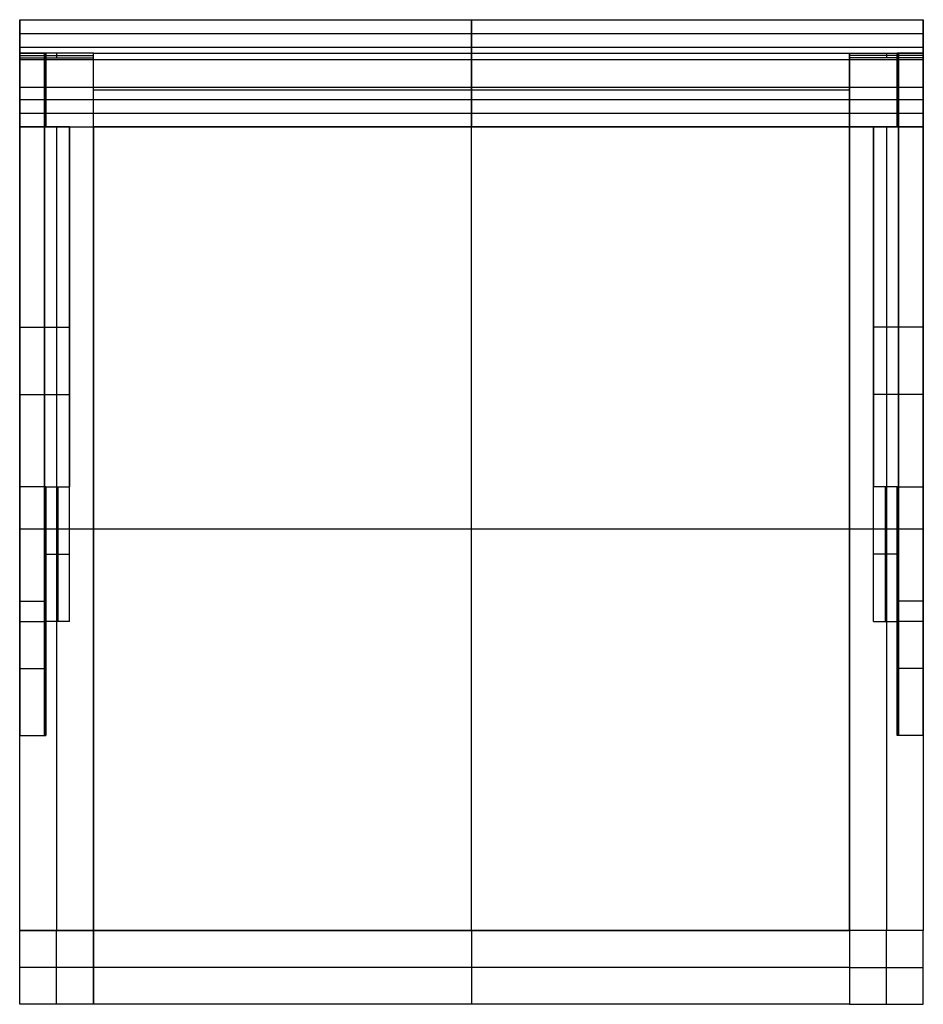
# Model space of a CAD drawing. Header units: millimetres. Extents: x -190 to 190, y -207 to 207.
import ezdxf

# ---------------------------------------------------------------- set-up
doc = ezdxf.new("R2010")
doc.units = ezdxf.units.MM
doc.layers.add('Default', color=7, linetype='Continuous', true_color=0x000000)

msp = doc.modelspace()

# ---------------------------------------------------------------- linework, layer by layer
at = {"layer": 'Default'}
for p, q in [((-190, 201.25, 790.39), (-190, 167.75, 669.97)), ((190, 201.25, 790.39), (190, 167.75, 669.97)), ((-190, 192, 731.03), (-159, 192, 731.03)), ((-179, 192.96, 208.36), (-179, 161.96, 208.36)), ((-179, 192.96, 208.36), (-179, 161.96, 208.36)), ((-174.5, 192.96, 730.76), (-174.5, 191.04, 731.29)), ((0, 192.96, 451.58), (0, 161.96, 451.58)), ((0, 192.96, 403.58), (0, 161.96, 403.58)), ((190, 192, 731.03), (159, 192, 731.03)), ((174.5, 192.96, 730.76), (174.5, 191.04, 731.29)), ((179, 192.96, 208.36), (179, 161.96, 208.36)), ((179, 192.96, 208.36), (179, 161.96, 208.36)), ((-190, 178.72, 731.79), (-190, 190.28, 728.57)), ((190, 178.72, 731.79), (190, 190.28, 728.57)), ((-179, 177.46, 180.08), (-179, 177.46, 236.64)), ((-179, 177.46, 180.08), (-179, 177.46, 236.64)), ((159, 177.46, 451.58), (-159, 177.46, 451.58)), ((159, 177.46, 403.58), (-159, 177.46, 403.58)), ((179, 177.46, 180.08), (179, 177.46, 236.64)), ((179, 177.46, 180.08), (179, 177.46, 236.64)), ((-179, 161.96, 223.86), (-169, 161.96, 223.86)), ((-174.5, 161.96, 451.58), (-174.5, -176.04, 451.58)), ((-174.5, 161.96, 403.58), (-174.5, -176.04, 403.58)), ((0, -176.04, 451.58), (0, 161.96, 451.58)), ((0, -176.04, 433.58), (0, 161.96, 433.58)), ((179, 161.96, 223.86), (169, 161.96, 223.86)), ((174.5, 161.96, 451.58), (174.5, -176.04, 451.58)), ((174.5, 161.96, 403.58), (174.5, -176.04, 403.58)), ((-190, 106.03, 308.08), (-190, 49.46, 308.08)), ((-169, 106.03, 308.08), (-169, 49.46, 308.08)), ((169, 106.03, 308.08), (169, 49.46, 308.08)), ((190, 106.03, 308.08), (190, 49.46, 308.08)), ((-190, 49.46, 364.64), (-190, 49.46, 308.08)), ((-169, 49.46, 364.64), (-169, 49.46, 308.08)), ((169, 49.46, 364.64), (169, 49.46, 308.08)), ((190, 49.46, 364.64), (190, 49.46, 308.08)), ((-190, -7.04, 451.58), (-159, -7.04, 451.58)), ((-179, -7.04, 403.58), (-159, -7.04, 403.58)), ((-159, -7.04, 451.58), (159, -7.04, 451.58)), ((-159, -7.04, 433.58), (159, -7.04, 433.58)), ((159, -7.04, 451.58), (190, -7.04, 451.58)), ((159, -7.04, 403.58), (179, -7.04, 403.58)), ((-179, -13.47, 427.58), (-179, -70.04, 427.58)), ((-179, -13.47, 427.58), (-179, -70.04, 427.58)), ((179, -13.47, 427.58), (179, -70.04, 427.58)), ((179, -13.47, 427.58), (179, -70.04, 427.58)), ((-179, -17.75, 403.58), (-169, -17.75, 403.58)), ((179, -17.75, 403.58), (169, -17.75, 403.58)), ((-179, -41.75, 451.58), (-179, -41.75, 403.58)), ((-179, -41.75, 451.58), (-179, -41.75, 403.58)), ((179, -41.75, 451.58), (179, -41.75, 403.58)), ((179, -41.75, 451.58), (179, -41.75, 403.58)), ((-174.5, -207.04, 451.58), (-174.5, -176.04, 451.58)), ((0, -176.04, 451.58), (0, -207.04, 451.58)), ((0, -176.04, 403.58), (0, -207.04, 403.58)), ((174.5, -207.04, 451.58), (174.5, -176.04, 451.58)), ((-159, -191.54, 451.58), (-190, -191.54, 451.58)), ((159, -191.54, 451.58), (-159, -191.54, 451.58)), ((159, -191.54, 403.58), (-159, -191.54, 403.58)), ((159, -191.54, 451.58), (190, -191.54, 451.58))]:
    msp.add_line(p, q, dxfattribs=at)
for points in [[(-190, 207.04, 788.78), (-190, 201.25, 790.39), (-190, 195.47, 792)], [(-190, 207.04, 788.78), (0, 207.04, 788.78), (190, 207.04, 788.78)], [(-190, 173.53, 668.36), (-190, 190.28, 728.57), (-190, 207.04, 788.78)], [(0, 207.04, 788.78), (0, 201.25, 790.39), (0, 195.47, 792)], [(0, 173.53, 668.36), (0, 190.28, 728.57), (0, 207.04, 788.78)], [(190, 207.04, 788.78), (190, 201.25, 790.39), (190, 195.47, 792)], [(190, 173.53, 668.36), (190, 190.28, 728.57), (190, 207.04, 788.78)], [(-190, 201.25, 790.39), (0, 201.25, 790.39), (190, 201.25, 790.39)], [(-190, 195.47, 792), (0, 195.47, 792), (190, 195.47, 792)], [(-190, 195.47, 792), (-190, 178.72, 731.79), (-190, 161.96, 671.58)], [(0, 195.47, 792), (0, 178.72, 731.79), (0, 161.96, 671.58)], [(190, 195.47, 792), (190, 178.72, 731.79), (190, 161.96, 671.58)], [(-190, 192.96, 730.76), (-190, 192, 731.03), (-190, 191.04, 731.29)], [(-159, 192.96, 730.76), (-174.5, 192.96, 730.76), (-190, 192.96, 730.76)], [(-190, 192.96, 1.58), (-190, 177.46, 1.58), (-190, 161.96, 1.58)], [(-159, 192.96, 1.58), (-174.5, 192.96, 1.58), (-190, 192.96, 1.58)], [(-190, 192.96, 730.76), (-190, 192.96, 475.95), (-190, 192.96, 221.14)], [(-190, 192.96, 221.14), (-190, 177.46, 236.64), (-190, 161.96, 252.14)], [(-190, 192.96, 221.14), (-184.5, 192.96, 221.14), (-179, 192.96, 221.14)], [(-190, 192.96, 164.58), (-184.5, 192.96, 164.58), (-179, 192.96, 164.58)], [(-190, 192.96, 164.58), (-190, 192.96, 83.08), (-190, 192.96, 1.58)], [(-190, 161.96, 195.58), (-190, 177.46, 180.08), (-190, 192.96, 164.58)], [(-159, 192.96, 359.95), (-174.5, 192.96, 359.95), (-190, 192.96, 359.95)], [(-190, 192.96, 359.95), (-190, 177.46, 359.95), (-190, 161.96, 359.95)], [(-190, 192.96, 164.58), (-190, 192.96, 192.86), (-190, 192.96, 221.14)], [(-190, 192.96, 221.14), (-184.5, 192.96, 221.14), (-179, 192.96, 221.14)], [(-190, 192.96, 164.58), (-184.5, 192.96, 164.58), (-179, 192.96, 164.58)], [(-190, 192.96, 221.14), (-190, 77.75, 336.36), (-190, -37.47, 451.58)], [(-190, -94.04, 451.58), (-190, 49.46, 308.08), (-190, 192.96, 164.58)], [(-190, 192.96, 192.86), (-184.5, 192.96, 192.86), (-179, 192.96, 192.86)], [(-190, 191.04, 731.29), (-174.5, 191.04, 731.29), (-159, 191.04, 731.29)], [(-190, 191.04, 731.29), (-190, 182.28, 699.83), (-190, 173.53, 668.36)], [(-179.5, 192.96, 221.14), (-179.5, 177.46, 236.64), (-179.5, 161.96, 252.14)], [(-179.5, 161.96, 195.58), (-179.5, 177.46, 180.08), (-179.5, 192.96, 164.58)], [(-179.5, 192.96, 164.58), (-179.5, 192.96, 192.86), (-179.5, 192.96, 221.14)], [(-179.5, 192.96, 221.14), (-179.5, 77.75, 336.36), (-179.5, -37.47, 451.58)], [(-179.5, -94.04, 451.58), (-179.5, 49.46, 308.08), (-179.5, 192.96, 164.58)], [(-179, 161.96, 252.14), (-179, 177.46, 236.64), (-179, 192.96, 221.14)], [(-179, 192.96, 164.58), (-179, 177.46, 180.08), (-179, 161.96, 195.58)], [(-179, 192.96, 221.14), (-179, 192.96, 192.86), (-179, 192.96, 164.58)], [(-179, 192.96, 221.14), (-179, 192.96, 192.86), (-179, 192.96, 164.58)], [(-179, 161.96, 252.14), (-179, 177.46, 236.64), (-179, 192.96, 221.14)], [(-179, 192.96, 164.58), (-179, 177.46, 180.08), (-179, 161.96, 195.58)], [(-174.5, 192.96, 730.76), (-174.5, 192.96, 366.17), (-174.5, 192.96, 1.58)], [(-159, 161.96, 451.58), (-159, 177.46, 451.58), (-159, 192.96, 451.58)], [(-159, 192.96, 451.58), (-159, 192.96, 427.58), (-159, 192.96, 403.58)], [(-159, 161.96, 403.58), (-159, 177.46, 403.58), (-159, 192.96, 403.58)], [(-159, 192.96, 451.58), (0, 192.96, 451.58), (159, 192.96, 451.58)], [(-159, 192.96, 403.58), (0, 192.96, 403.58), (159, 192.96, 403.58)], [(-159, 161.96, 427.58), (-159, 177.46, 427.58), (-159, 192.96, 427.58)], [(-159, 192.96, 427.58), (0, 192.96, 427.58), (159, 192.96, 427.58)], [(-159, 191.04, 731.29), (-159, 192, 731.03), (-159, 192.96, 730.76)], [(-159, 161.96, 1.58), (-159, 177.46, 1.58), (-159, 192.96, 1.58)], [(-159, 192.96, 730.76), (-159, 192.96, 366.17), (-159, 192.96, 1.58)], [(-159, 161.96, 359.95), (-159, 177.46, 359.95), (-159, 192.96, 359.95)], [(-159, 173.53, 668.36), (-159, 182.28, 699.83), (-159, 191.04, 731.29)], [(0, 192.96, 451.58), (0, 192.96, 427.58), (0, 192.96, 403.58)], [(159, 192.96, 451.58), (159, 177.46, 451.58), (159, 161.96, 451.58)], [(159, 192.96, 403.58), (159, 177.46, 403.58), (159, 161.96, 403.58)], [(159, 192.96, 451.58), (159, 192.96, 427.58), (159, 192.96, 403.58)], [(159, 192.96, 427.58), (159, 177.46, 427.58), (159, 161.96, 427.58)], [(159, 191.04, 731.29), (159, 192, 731.03), (159, 192.96, 730.76)], [(159, 192.96, 730.76), (174.5, 192.96, 730.76), (190, 192.96, 730.76)], [(159, 161.96, 1.58), (159, 177.46, 1.58), (159, 192.96, 1.58)], [(159, 192.96, 1.58), (174.5, 192.96, 1.58), (190, 192.96, 1.58)], [(159, 192.96, 730.76), (159, 192.96, 366.17), (159, 192.96, 1.58)], [(159, 161.96, 359.95), (159, 177.46, 359.95), (159, 192.96, 359.95)], [(159, 192.96, 359.95), (174.5, 192.96, 359.95), (190, 192.96, 359.95)], [(190, 191.04, 731.29), (174.5, 191.04, 731.29), (159, 191.04, 731.29)], [(159, 173.53, 668.36), (159, 182.28, 699.83), (159, 191.04, 731.29)], [(174.5, 192.96, 730.76), (174.5, 192.96, 366.17), (174.5, 192.96, 1.58)], [(190, 192.96, 221.14), (184.5, 192.96, 221.14), (179, 192.96, 221.14)], [(190, 192.96, 164.58), (184.5, 192.96, 164.58), (179, 192.96, 164.58)], [(179, 192.96, 221.14), (179, 192.96, 192.86), (179, 192.96, 164.58)], [(179, 161.96, 252.14), (179, 177.46, 236.64), (179, 192.96, 221.14)], [(179, 192.96, 164.58), (179, 177.46, 180.08), (179, 161.96, 195.58)], [(190, 192.96, 192.86), (184.5, 192.96, 192.86), (179, 192.96, 192.86)], [(179, 161.96, 252.14), (179, 177.46, 236.64), (179, 192.96, 221.14)], [(179, 192.96, 164.58), (179, 177.46, 180.08), (179, 161.96, 195.58)], [(190, 192.96, 221.14), (184.5, 192.96, 221.14), (179, 192.96, 221.14)], [(190, 192.96, 164.58), (184.5, 192.96, 164.58), (179, 192.96, 164.58)], [(179, 192.96, 221.14), (179, 192.96, 192.86), (179, 192.96, 164.58)], [(179.5, 192.96, 164.58), (179.5, 192.96, 192.86), (179.5, 192.96, 221.14)], [(179.5, 192.96, 221.14), (179.5, 77.75, 336.36), (179.5, -37.47, 451.58)], [(179.5, -94.04, 451.58), (179.5, 49.46, 308.08), (179.5, 192.96, 164.58)], [(179.5, 192.96, 221.14), (179.5, 177.46, 236.64), (179.5, 161.96, 252.14)], [(179.5, 161.96, 195.58), (179.5, 177.46, 180.08), (179.5, 192.96, 164.58)], [(190, 192.96, 164.58), (190, 192.96, 192.86), (190, 192.96, 221.14)], [(190, 192.96, 221.14), (190, 77.75, 336.36), (190, -37.47, 451.58)], [(190, -94.04, 451.58), (190, 49.46, 308.08), (190, 192.96, 164.58)], [(190, 192.96, 730.76), (190, 192, 731.03), (190, 191.04, 731.29)], [(190, 192.96, 1.58), (190, 177.46, 1.58), (190, 161.96, 1.58)], [(190, 192.96, 730.76), (190, 192.96, 475.95), (190, 192.96, 221.14)], [(190, 192.96, 221.14), (190, 177.46, 236.64), (190, 161.96, 252.14)], [(190, 192.96, 164.58), (190, 192.96, 83.08), (190, 192.96, 1.58)], [(190, 161.96, 195.58), (190, 177.46, 180.08), (190, 192.96, 164.58)], [(190, 192.96, 359.95), (190, 177.46, 359.95), (190, 161.96, 359.95)], [(190, 191.04, 731.29), (190, 182.28, 699.83), (190, 173.53, 668.36)], [(-190, 190.28, 728.57), (0, 190.28, 728.57), (190, 190.28, 728.57)], [(-190, 178.72, 731.79), (0, 178.72, 731.79), (190, 178.72, 731.79)], [(-190, 177.46, 180.08), (-190, 177.46, 90.83), (-190, 177.46, 1.58)], [(-190, 177.46, 682.51), (-190, 177.46, 459.58), (-190, 177.46, 236.64)], [(-159, 177.46, 451.58), (-159, 177.46, 427.58), (-159, 177.46, 403.58)], [(-159, 177.46, 682.51), (-159, 177.46, 342.05), (-159, 177.46, 1.58)], [(159, 177.46, 451.58), (159, 177.46, 427.58), (159, 177.46, 403.58)], [(159, 177.46, 682.51), (159, 177.46, 342.05), (159, 177.46, 1.58)], [(190, 177.46, 180.08), (190, 177.46, 90.83), (190, 177.46, 1.58)], [(190, 177.46, 682.51), (190, 177.46, 459.58), (190, 177.46, 236.64)], [(-190, 161.96, 671.58), (-190, 167.75, 669.97), (-190, 173.53, 668.36)], [(-190, 173.53, 668.36), (0, 173.53, 668.36), (190, 173.53, 668.36)], [(-190, 173.53, 668.36), (-190, 167.75, 669.97), (-190, 161.96, 671.58)], [(-190, 173.53, 668.36), (-174.5, 173.53, 668.36), (-159, 173.53, 668.36)], [(-159, 161.96, 671.58), (-159, 167.75, 669.97), (-159, 173.53, 668.36)], [(0, 161.96, 671.58), (0, 167.75, 669.97), (0, 173.53, 668.36)], [(159, 161.96, 671.58), (159, 167.75, 669.97), (159, 173.53, 668.36)], [(159, 173.53, 668.36), (174.5, 173.53, 668.36), (190, 173.53, 668.36)], [(190, 161.96, 671.58), (190, 167.75, 669.97), (190, 173.53, 668.36)], [(190, 173.53, 668.36), (190, 167.75, 669.97), (190, 161.96, 671.58)], [(-190, 167.75, 669.97), (0, 167.75, 669.97), (190, 167.75, 669.97)], [(-190, 161.96, 671.58), (0, 161.96, 671.58), (190, 161.96, 671.58)], [(-190, 161.96, 451.58), (-174.5, 161.96, 451.58), (-159, 161.96, 451.58)], [(-190, 161.96, 403.58), (-174.5, 161.96, 403.58), (-159, 161.96, 403.58)], [(-190, 161.96, 451.58), (-190, 161.96, 427.58), (-190, 161.96, 403.58)], [(-190, -37.47, 451.58), (-190, 62.25, 451.58), (-190, 161.96, 451.58)], [(-190, 10.53, 403.58), (-190, 86.25, 403.58), (-190, 161.96, 403.58)], [(-190, 161.96, 427.58), (-174.5, 161.96, 427.58), (-159, 161.96, 427.58)], [(-190, -13.47, 427.58), (-190, 74.25, 427.58), (-190, 161.96, 427.58)], [(-190, 161.96, 1.58), (-174.5, 161.96, 1.58), (-159, 161.96, 1.58)], [(-190, 161.96, 671.58), (-174.5, 161.96, 671.58), (-159, 161.96, 671.58)], [(-190, 161.96, 671.58), (-190, 161.96, 461.86), (-190, 161.96, 252.14)], [(-179, 161.96, 252.14), (-184.5, 161.96, 252.14), (-190, 161.96, 252.14)], [(-190, 161.96, 195.58), (-184.5, 161.96, 195.58), (-179, 161.96, 195.58)], [(-190, 161.96, 195.58), (-190, 161.96, 98.58), (-190, 161.96, 1.58)], [(-190, 161.96, 359.95), (-174.5, 161.96, 359.95), (-159, 161.96, 359.95)], [(-179, 161.96, 195.58), (-179, 161.96, 223.86), (-179, 161.96, 252.14)], [(-179, 161.96, 195.58), (-179, 161.96, 223.86), (-179, 161.96, 252.14)], [(-179, 161.96, 252.14), (-174, 161.96, 252.14), (-169, 161.96, 252.14)], [(-169, 161.96, 195.58), (-174, 161.96, 195.58), (-179, 161.96, 195.58)], [(-174.5, 161.96, 451.58), (-174.5, 161.96, 427.58), (-174.5, 161.96, 403.58)], [(-174.5, 161.96, 671.58), (-174.5, 161.96, 336.58), (-174.5, 161.96, 1.58)], [(-174, 161.96, 252.14), (-174, 161.96, 223.86), (-174, 161.96, 195.58)], [(-169, 161.96, 195.58), (-169, 161.96, 223.86), (-169, 161.96, 252.14)], [(-169, 161.96, 252.14), (-169, 86.25, 327.86), (-169, 10.53, 403.58)], [(-169, -46.04, 403.58), (-169, 57.96, 299.58), (-169, 161.96, 195.58)], [(159, 161.96, 451.58), (0, 161.96, 451.58), (-159, 161.96, 451.58)], [(-159, 161.96, 451.58), (-159, 161.96, 427.58), (-159, 161.96, 403.58)], [(159, 161.96, 403.58), (0, 161.96, 403.58), (-159, 161.96, 403.58)], [(159, 161.96, 427.58), (0, 161.96, 427.58), (-159, 161.96, 427.58)], [(-159, 161.96, 451.58), (-159, 161.96, 427.58), (-159, 161.96, 403.58)], [(-159, 161.96, 451.58), (-159, -7.04, 451.58), (-159, -176.04, 451.58)], [(-159, 161.96, 403.58), (-159, -7.04, 403.58), (-159, -176.04, 403.58)], [(-159, 161.96, 427.58), (-159, -7.04, 427.58), (-159, -176.04, 427.58)], [(-159, 161.96, 671.58), (-159, 161.96, 336.58), (-159, 161.96, 1.58)], [(-159, 161.96, 451.58), (0, 161.96, 451.58), (159, 161.96, 451.58)], [(-159, 161.96, 433.58), (0, 161.96, 433.58), (159, 161.96, 433.58)], [(-159, 161.96, 451.58), (-159, 161.96, 442.58), (-159, 161.96, 433.58)], [(-159, -176.04, 451.58), (-159, -7.04, 451.58), (-159, 161.96, 451.58)], [(-159, -176.04, 433.58), (-159, -7.04, 433.58), (-159, 161.96, 433.58)], [(-159, 161.96, 442.58), (0, 161.96, 442.58), (159, 161.96, 442.58)], [(-159, -176.04, 442.58), (-159, -7.04, 442.58), (-159, 161.96, 442.58)], [(0, 161.96, 451.58), (0, 161.96, 427.58), (0, 161.96, 403.58)], [(0, 161.96, 451.58), (0, 161.96, 442.58), (0, 161.96, 433.58)], [(159, 161.96, 451.58), (159, 161.96, 427.58), (159, 161.96, 403.58)], [(159, -176.04, 451.58), (159, -7.04, 451.58), (159, 161.96, 451.58)], [(159, 161.96, 451.58), (159, 161.96, 427.58), (159, 161.96, 403.58)], [(159, -176.04, 403.58), (159, -7.04, 403.58), (159, 161.96, 403.58)], [(159, 161.96, 451.58), (174.5, 161.96, 451.58), (190, 161.96, 451.58)], [(159, 161.96, 403.58), (174.5, 161.96, 403.58), (190, 161.96, 403.58)], [(159, -176.04, 427.58), (159, -7.04, 427.58), (159, 161.96, 427.58)], [(159, 161.96, 427.58), (174.5, 161.96, 427.58), (190, 161.96, 427.58)], [(159, 161.96, 451.58), (159, 161.96, 442.58), (159, 161.96, 433.58)], [(159, 161.96, 451.58), (159, -7.04, 451.58), (159, -176.04, 451.58)], [(159, 161.96, 433.58), (159, -7.04, 433.58), (159, -176.04, 433.58)], [(159, 161.96, 442.58), (159, -7.04, 442.58), (159, -176.04, 442.58)], [(190, 161.96, 1.58), (174.5, 161.96, 1.58), (159, 161.96, 1.58)], [(190, 161.96, 671.58), (174.5, 161.96, 671.58), (159, 161.96, 671.58)], [(159, 161.96, 671.58), (159, 161.96, 336.58), (159, 161.96, 1.58)], [(190, 161.96, 359.95), (174.5, 161.96, 359.95), (159, 161.96, 359.95)], [(179, 161.96, 252.14), (174, 161.96, 252.14), (169, 161.96, 252.14)], [(169, 161.96, 195.58), (174, 161.96, 195.58), (179, 161.96, 195.58)], [(169, 161.96, 195.58), (169, 161.96, 223.86), (169, 161.96, 252.14)], [(169, 161.96, 252.14), (169, 86.25, 327.86), (169, 10.53, 403.58)], [(169, -46.04, 403.58), (169, 57.96, 299.58), (169, 161.96, 195.58)], [(174, 161.96, 252.14), (174, 161.96, 223.86), (174, 161.96, 195.58)], [(174.5, 161.96, 451.58), (174.5, 161.96, 427.58), (174.5, 161.96, 403.58)], [(174.5, 161.96, 671.58), (174.5, 161.96, 336.58), (174.5, 161.96, 1.58)], [(179, 161.96, 195.58), (179, 161.96, 223.86), (179, 161.96, 252.14)], [(190, 161.96, 252.14), (184.5, 161.96, 252.14), (179, 161.96, 252.14)], [(179, 161.96, 195.58), (179, 161.96, 223.86), (179, 161.96, 252.14)], [(179, 161.96, 195.58), (184.5, 161.96, 195.58), (190, 161.96, 195.58)], [(190, 161.96, 451.58), (190, 62.25, 451.58), (190, -37.47, 451.58)], [(190, 161.96, 403.58), (190, 86.25, 403.58), (190, 10.53, 403.58)], [(190, 161.96, 451.58), (190, 161.96, 427.58), (190, 161.96, 403.58)], [(190, 161.96, 427.58), (190, 74.25, 427.58), (190, -13.47, 427.58)], [(190, 161.96, 671.58), (190, 161.96, 461.86), (190, 161.96, 252.14)], [(190, 161.96, 195.58), (190, 161.96, 98.58), (190, 161.96, 1.58)], [(-190, 77.75, 336.36), (-179.5, 77.75, 336.36), (-169, 77.75, 336.36)], [(190, 77.75, 336.36), (179.5, 77.75, 336.36), (169, 77.75, 336.36)], [(-190, 49.46, 308.08), (-179.5, 49.46, 308.08), (-169, 49.46, 308.08)], [(190, 49.46, 308.08), (179.5, 49.46, 308.08), (169, 49.46, 308.08)], [(-179, 10.53, 403.58), (-184.5, 10.53, 403.58), (-190, 10.53, 403.58)], [(-190, 10.53, 403.58), (-190, -13.47, 427.58), (-190, -37.47, 451.58)], [(-179.5, 10.53, 403.58), (-179.5, -13.47, 427.58), (-179.5, -37.47, 451.58)], [(-179, 10.53, 403.58), (-179, -13.47, 427.58), (-179, -37.47, 451.58)], [(-179, -46.04, 403.58), (-179, -17.75, 403.58), (-179, 10.53, 403.58)], [(-179, -46.04, 403.58), (-179, -17.75, 403.58), (-179, 10.53, 403.58)], [(-179, 10.53, 403.58), (-179, -13.47, 427.58), (-179, -37.47, 451.58)], [(-179, 10.53, 403.58), (-174, 10.53, 403.58), (-169, 10.53, 403.58)], [(-174, 10.53, 403.58), (-174, -17.75, 403.58), (-174, -46.04, 403.58)], [(-169, -46.04, 403.58), (-169, -17.75, 403.58), (-169, 10.53, 403.58)], [(179, 10.53, 403.58), (174, 10.53, 403.58), (169, 10.53, 403.58)], [(169, -46.04, 403.58), (169, -17.75, 403.58), (169, 10.53, 403.58)], [(174, 10.53, 403.58), (174, -17.75, 403.58), (174, -46.04, 403.58)], [(179, -46.04, 403.58), (179, -17.75, 403.58), (179, 10.53, 403.58)], [(179, 10.53, 403.58), (179, -13.47, 427.58), (179, -37.47, 451.58)], [(179, 10.53, 403.58), (179, -13.47, 427.58), (179, -37.47, 451.58)], [(179, 10.53, 403.58), (184.5, 10.53, 403.58), (190, 10.53, 403.58)], [(179, -46.04, 403.58), (179, -17.75, 403.58), (179, 10.53, 403.58)], [(179.5, 10.53, 403.58), (179.5, -13.47, 427.58), (179.5, -37.47, 451.58)], [(190, 10.53, 403.58), (190, -13.47, 427.58), (190, -37.47, 451.58)], [(-190, -7.04, 451.58), (-190, -7.04, 436.36), (-190, -7.04, 421.14)], [(-159, -7.04, 451.58), (-159, -7.04, 427.58), (-159, -7.04, 403.58)], [(-159, -7.04, 451.58), (-159, -7.04, 442.58), (-159, -7.04, 433.58)], [(159, -7.04, 451.58), (159, -7.04, 427.58), (159, -7.04, 403.58)], [(159, -7.04, 451.58), (159, -7.04, 442.58), (159, -7.04, 433.58)], [(190, -7.04, 451.58), (190, -7.04, 436.36), (190, -7.04, 421.14)], [(-190, -37.47, 451.58), (-184.5, -37.47, 451.58), (-179, -37.47, 451.58)], [(-190, -37.47, 451.58), (-184.5, -37.47, 451.58), (-179, -37.47, 451.58)], [(-190, -37.47, 451.58), (-190, -65.75, 451.58), (-190, -94.04, 451.58)], [(-179.5, -37.47, 451.58), (-179.5, -65.75, 451.58), (-179.5, -94.04, 451.58)], [(-179, -37.47, 451.58), (-179, -65.75, 451.58), (-179, -94.04, 451.58)], [(-179, -37.47, 451.58), (-179, -65.75, 451.58), (-179, -94.04, 451.58)], [(190, -37.47, 451.58), (184.5, -37.47, 451.58), (179, -37.47, 451.58)], [(179, -37.47, 451.58), (179, -65.75, 451.58), (179, -94.04, 451.58)], [(190, -37.47, 451.58), (184.5, -37.47, 451.58), (179, -37.47, 451.58)], [(179, -37.47, 451.58), (179, -65.75, 451.58), (179, -94.04, 451.58)], [(179.5, -37.47, 451.58), (179.5, -65.75, 451.58), (179.5, -94.04, 451.58)], [(190, -37.47, 451.58), (190, -65.75, 451.58), (190, -94.04, 451.58)], [(-190, -176.04, 403.58), (-190, -111.04, 403.58), (-190, -46.04, 403.58)], [(-190, -94.04, 451.58), (-190, -70.04, 427.58), (-190, -46.04, 403.58)], [(-190, -46.04, 403.58), (-184.5, -46.04, 403.58), (-179, -46.04, 403.58)], [(-179.5, -94.04, 451.58), (-179.5, -70.04, 427.58), (-179.5, -46.04, 403.58)], [(-179, -94.04, 451.58), (-179, -70.04, 427.58), (-179, -46.04, 403.58)], [(-179, -94.04, 451.58), (-179, -70.04, 427.58), (-179, -46.04, 403.58)], [(-169, -46.04, 403.58), (-174, -46.04, 403.58), (-179, -46.04, 403.58)], [(169, -46.04, 403.58), (174, -46.04, 403.58), (179, -46.04, 403.58)], [(179, -94.04, 451.58), (179, -70.04, 427.58), (179, -46.04, 403.58)], [(179, -94.04, 451.58), (179, -70.04, 427.58), (179, -46.04, 403.58)], [(190, -46.04, 403.58), (184.5, -46.04, 403.58), (179, -46.04, 403.58)], [(179.5, -94.04, 451.58), (179.5, -70.04, 427.58), (179.5, -46.04, 403.58)], [(190, -94.04, 451.58), (190, -70.04, 427.58), (190, -46.04, 403.58)], [(190, -46.04, 403.58), (190, -111.04, 403.58), (190, -176.04, 403.58)], [(-190, -65.75, 451.58), (-184.5, -65.75, 451.58), (-179, -65.75, 451.58)], [(190, -65.75, 451.58), (184.5, -65.75, 451.58), (179, -65.75, 451.58)], [(-190, -176.04, 427.58), (-190, -123.04, 427.58), (-190, -70.04, 427.58)], [(190, -70.04, 427.58), (190, -123.04, 427.58), (190, -176.04, 427.58)], [(-190, -176.04, 451.58), (-190, -135.04, 451.58), (-190, -94.04, 451.58)], [(-190, -94.04, 451.58), (-184.5, -94.04, 451.58), (-179, -94.04, 451.58)], [(-190, -94.04, 451.58), (-184.5, -94.04, 451.58), (-179, -94.04, 451.58)], [(190, -94.04, 451.58), (184.5, -94.04, 451.58), (179, -94.04, 451.58)], [(190, -94.04, 451.58), (184.5, -94.04, 451.58), (179, -94.04, 451.58)], [(190, -94.04, 451.58), (190, -135.04, 451.58), (190, -176.04, 451.58)], [(-190, -207.04, 451.58), (-190, -191.54, 451.58), (-190, -176.04, 451.58)], [(-190, -176.04, 451.58), (-190, -176.04, 226.58), (-190, -176.04, 1.58)], [(-190, -176.04, 451.58), (-174.5, -176.04, 451.58), (-159, -176.04, 451.58)], [(-190, -207.04, 1.58), (-190, -191.54, 1.58), (-190, -176.04, 1.58)], [(-190, -176.04, 1.58), (-174.5, -176.04, 1.58), (-159, -176.04, 1.58)], [(-190, -207.04, 205.71), (-190, -191.54, 205.71), (-190, -176.04, 205.71)], [(-190, -176.04, 205.71), (-174.5, -176.04, 205.71), (-159, -176.04, 205.71)], [(-159, -176.04, 451.58), (-174.5, -176.04, 451.58), (-190, -176.04, 451.58)], [(-190, -176.04, 451.58), (-190, -176.04, 427.58), (-190, -176.04, 403.58)], [(-159, -176.04, 403.58), (-174.5, -176.04, 403.58), (-190, -176.04, 403.58)], [(-159, -176.04, 427.58), (-174.5, -176.04, 427.58), (-190, -176.04, 427.58)], [(-174.5, -176.04, 451.58), (-174.5, -176.04, 226.58), (-174.5, -176.04, 1.58)], [(-174.5, -176.04, 451.58), (-174.5, -176.04, 427.58), (-174.5, -176.04, 403.58)], [(-159, -176.04, 451.58), (-159, -176.04, 226.58), (-159, -176.04, 1.58)], [(-159, -176.04, 451.58), (-159, -191.54, 451.58), (-159, -207.04, 451.58)], [(-159, -176.04, 1.58), (-159, -191.54, 1.58), (-159, -207.04, 1.58)], [(-159, -176.04, 205.71), (-159, -191.54, 205.71), (-159, -207.04, 205.71)], [(-159, -207.04, 451.58), (-159, -191.54, 451.58), (-159, -176.04, 451.58)], [(-159, -176.04, 451.58), (-159, -176.04, 427.58), (-159, -176.04, 403.58)], [(-159, -207.04, 403.58), (-159, -191.54, 403.58), (-159, -176.04, 403.58)], [(-159, -176.04, 451.58), (0, -176.04, 451.58), (159, -176.04, 451.58)], [(-159, -176.04, 403.58), (0, -176.04, 403.58), (159, -176.04, 403.58)], [(-159, -207.04, 427.58), (-159, -191.54, 427.58), (-159, -176.04, 427.58)], [(-159, -176.04, 427.58), (0, -176.04, 427.58), (159, -176.04, 427.58)], [(-159, -176.04, 451.58), (-159, -176.04, 427.58), (-159, -176.04, 403.58)], [(159, -176.04, 451.58), (0, -176.04, 451.58), (-159, -176.04, 451.58)], [(-159, -176.04, 451.58), (-159, -176.04, 442.58), (-159, -176.04, 433.58)], [(159, -176.04, 433.58), (0, -176.04, 433.58), (-159, -176.04, 433.58)], [(159, -176.04, 442.58), (0, -176.04, 442.58), (-159, -176.04, 442.58)], [(0, -176.04, 451.58), (0, -176.04, 427.58), (0, -176.04, 403.58)], [(0, -176.04, 451.58), (0, -176.04, 442.58), (0, -176.04, 433.58)], [(190, -176.04, 451.58), (174.5, -176.04, 451.58), (159, -176.04, 451.58)], [(159, -176.04, 451.58), (159, -176.04, 226.58), (159, -176.04, 1.58)], [(159, -176.04, 451.58), (159, -191.54, 451.58), (159, -207.04, 451.58)], [(190, -176.04, 1.58), (174.5, -176.04, 1.58), (159, -176.04, 1.58)], [(159, -176.04, 1.58), (159, -191.54, 1.58), (159, -207.04, 1.58)], [(190, -176.04, 205.71), (174.5, -176.04, 205.71), (159, -176.04, 205.71)], [(159, -176.04, 205.71), (159, -191.54, 205.71), (159, -207.04, 205.71)], [(159, -176.04, 451.58), (159, -176.04, 427.58), (159, -176.04, 403.58)], [(159, -176.04, 451.58), (159, -191.54, 451.58), (159, -207.04, 451.58)], [(159, -176.04, 403.58), (159, -191.54, 403.58), (159, -207.04, 403.58)], [(159, -176.04, 427.58), (159, -191.54, 427.58), (159, -207.04, 427.58)], [(190, -176.04, 451.58), (174.5, -176.04, 451.58), (159, -176.04, 451.58)], [(159, -176.04, 451.58), (159, -176.04, 427.58), (159, -176.04, 403.58)], [(190, -176.04, 403.58), (174.5, -176.04, 403.58), (159, -176.04, 403.58)], [(190, -176.04, 427.58), (174.5, -176.04, 427.58), (159, -176.04, 427.58)], [(159, -176.04, 451.58), (159, -176.04, 442.58), (159, -176.04, 433.58)], [(174.5, -176.04, 451.58), (174.5, -176.04, 226.58), (174.5, -176.04, 1.58)], [(174.5, -176.04, 451.58), (174.5, -176.04, 427.58), (174.5, -176.04, 403.58)], [(190, -207.04, 451.58), (190, -191.54, 451.58), (190, -176.04, 451.58)], [(190, -176.04, 451.58), (190, -176.04, 226.58), (190, -176.04, 1.58)], [(190, -207.04, 1.58), (190, -191.54, 1.58), (190, -176.04, 1.58)], [(190, -207.04, 205.71), (190, -191.54, 205.71), (190, -176.04, 205.71)], [(190, -176.04, 451.58), (190, -176.04, 427.58), (190, -176.04, 403.58)], [(-190, -191.54, 451.58), (-190, -191.54, 226.58), (-190, -191.54, 1.58)], [(-159, -191.54, 451.58), (-159, -191.54, 226.58), (-159, -191.54, 1.58)], [(-159, -191.54, 451.58), (-159, -191.54, 427.58), (-159, -191.54, 403.58)], [(159, -191.54, 451.58), (159, -191.54, 226.58), (159, -191.54, 1.58)], [(159, -191.54, 451.58), (159, -191.54, 427.58), (159, -191.54, 403.58)], [(190, -191.54, 451.58), (190, -191.54, 226.58), (190, -191.54, 1.58)], [(-190, -207.04, 451.58), (-190, -207.04, 226.58), (-190, -207.04, 1.58)], [(-159, -207.04, 451.58), (-174.5, -207.04, 451.58), (-190, -207.04, 451.58)], [(-159, -207.04, 1.58), (-174.5, -207.04, 1.58), (-190, -207.04, 1.58)], [(-159, -207.04, 205.71), (-174.5, -207.04, 205.71), (-190, -207.04, 205.71)], [(-174.5, -207.04, 451.58), (-174.5, -207.04, 226.58), (-174.5, -207.04, 1.58)], [(-159, -207.04, 451.58), (-159, -207.04, 226.58), (-159, -207.04, 1.58)], [(159, -207.04, 451.58), (0, -207.04, 451.58), (-159, -207.04, 451.58)], [(-159, -207.04, 451.58), (-159, -207.04, 427.58), (-159, -207.04, 403.58)], [(159, -207.04, 403.58), (0, -207.04, 403.58), (-159, -207.04, 403.58)], [(159, -207.04, 427.58), (0, -207.04, 427.58), (-159, -207.04, 427.58)], [(0, -207.04, 451.58), (0, -207.04, 427.58), (0, -207.04, 403.58)], [(159, -207.04, 451.58), (159, -207.04, 226.58), (159, -207.04, 1.58)], [(159, -207.04, 451.58), (174.5, -207.04, 451.58), (190, -207.04, 451.58)], [(159, -207.04, 1.58), (174.5, -207.04, 1.58), (190, -207.04, 1.58)], [(159, -207.04, 205.71), (174.5, -207.04, 205.71), (190, -207.04, 205.71)], [(159, -207.04, 451.58), (159, -207.04, 427.58), (159, -207.04, 403.58)], [(174.5, -207.04, 451.58), (174.5, -207.04, 226.58), (174.5, -207.04, 1.58)], [(190, -207.04, 451.58), (190, -207.04, 226.58), (190, -207.04, 1.58)]]:
    msp.add_open_spline(points, degree=2, dxfattribs=at)

doc.saveas('drawing.dxf')
